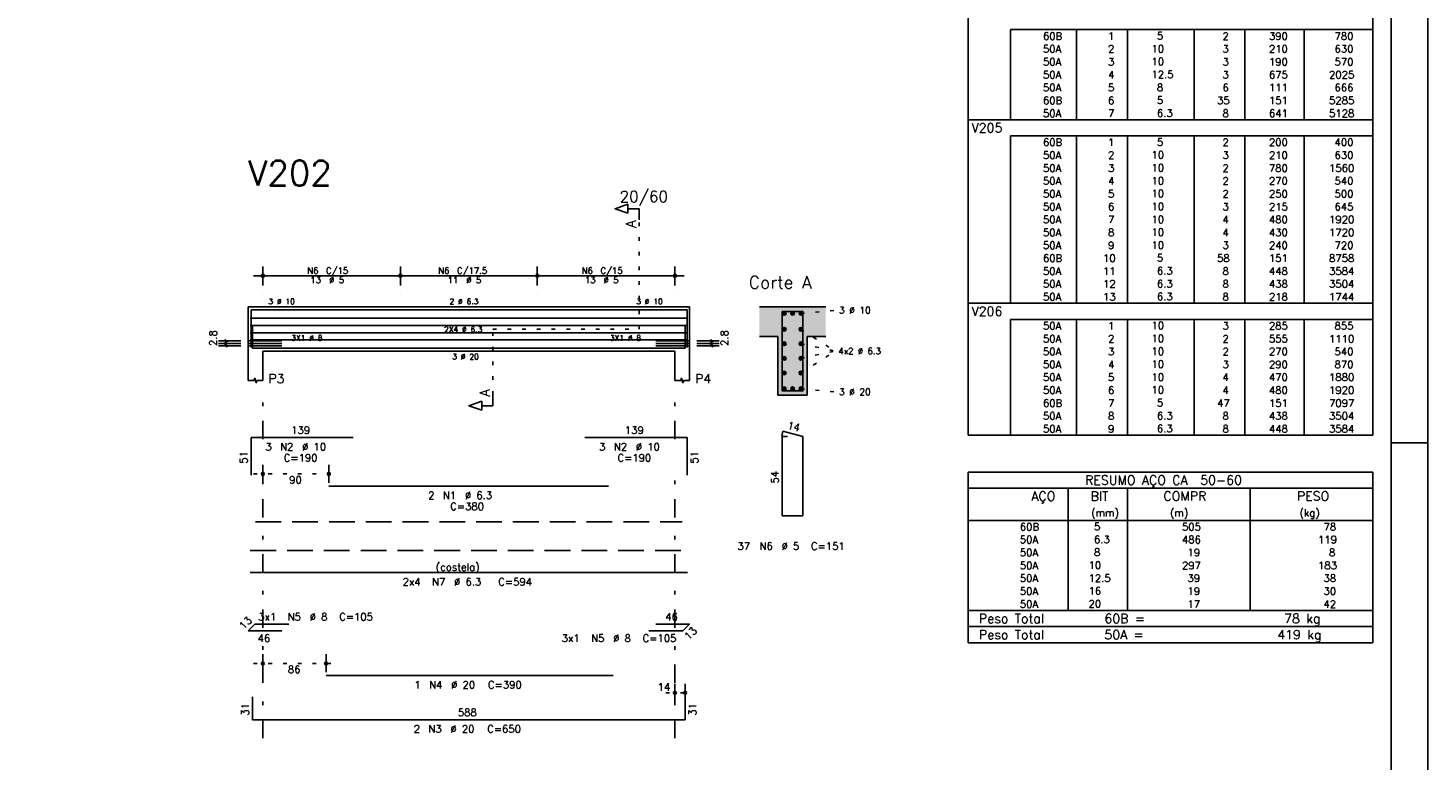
# Model space of a CAD drawing. Extents: x 0 to 84.1, y 0 to 59.4.
# Tile 5 of 7: x 46 to 84.1, y 21.1 to 41. Entities that reach past the tile are written whole.
import ezdxf

# ---------------------------------------------------------------- set-up
doc = ezdxf.new("R2010")
doc.units = 0
doc.header["$MEASUREMENT"] = 0
for name, pattern in [('ESTILO_TQS_0001', [1, 0.7, -0.3]), ('ESTILO_TQS_0002', [0.4, 0.1, -0.3]), ('ESTILO_TQS_0003', [1.5, 0.5, -0.4, 0.1, -0.5])]:
    doc.linetypes.add(name, pattern=pattern)
for name, color, linetype in [('1', 1, 'CONTINUOUS'), ('2', 2, 'CONTINUOUS'), ('4', 4, 'CONTINUOUS'), ('6', 6, 'CONTINUOUS'), ('7', 7, 'CONTINUOUS'), ('9', 9, 'CONTINUOUS')]:
    doc.layers.add(name, color=color, linetype=linetype)
doc.styles.get("Standard").update_dxf_attribs({"font": 'ROMANS.SHX'})

msp = doc.modelspace()

# ---------------------------------------------------------------- linework, layer by layer
at = {"layer": '1', "linetype": 'ESTILO_TQS_0002'}
for p, q in [((62.655, 32.79), (62.655, 35.76)), ((67.055, 33.215), (68, 33.3)), ((58.68, 31.005), (58.68, 32.79)), ((58.68, 32.79), (62.655, 32.79)), ((67.055, 32.78448), (67.985, 32.19)), ((67.055, 32.38816), (67.985, 32.19)), ((67.055, 31.59552), (67.985, 32.19)), ((67.055, 31.99184), (67.985, 32.19)), ((67.055, 31.165), (68, 31.08)), ((52.18, 28.85), (54.4752, 28.85)), ((52.18, 23.7), (54.4, 23.7)), ((63.38, 22.9), (64.16, 22.9))]:
    msp.add_line(p, q, dxfattribs=at)
at = {"layer": '1', "linetype": 'ESTILO_TQS_0001'}
msp.add_line((52.23, 27.545), (63.83, 27.545), dxfattribs=at)
at = {"layer": '1', "linetype": 'Continuous'}
for centre in [(66.605, 33.215), (66.83, 33.215), (67.055, 33.215), (66.605, 32.78448), (67.055, 32.78448), (66.605, 32.38816), (67.055, 32.38816), (66.605, 31.99184), (67.055, 31.99184), (66.605, 31.59552), (67.055, 31.59552), (66.605, 31.165), (66.83, 31.165), (67.055, 31.165)]:
    msp.add_circle(centre, 0.05, dxfattribs=at)
at = {"layer": '2', "linetype": 'Continuous'}
for p, q in [((84.100006, 0), (84.100006, 59.400002)), ((71.6, 40.927507), (71.6, 41.365007)), ((82.6, 40.927507), (82.6, 41.365007)), ((71.6, 40.577507), (71.6, 40.927507)), ((82.6, 40.927507), (72.75, 40.927507)), ((72.75, 40.927507), (72.75, 40.577507)), ((74.55, 40.927507), (74.55, 40.577507)), ((75.93, 40.927507), (75.93, 40.577507)), ((77.74, 40.927507), (77.74, 40.577507)), ((79.12, 40.927507), (79.12, 40.577507)), ((80.73, 40.927507), (80.73, 40.577507)), ((82.6, 40.577507), (82.6, 40.927507)), ((71.6, 40.227507), (71.6, 40.577507)), ((72.75, 40.577507), (72.75, 40.227507)), ((74.55, 40.577507), (74.55, 40.227507)), ((75.93, 40.577507), (75.93, 40.227507)), ((77.74, 40.577507), (77.74, 40.227507)), ((79.12, 40.577507), (79.12, 40.227507)), ((80.73, 40.577507), (80.73, 40.227507)), ((82.6, 40.227507), (82.6, 40.577507)), ((71.6, 39.877507), (71.6, 40.227507)), ((72.75, 40.227507), (72.75, 39.877507)), ((74.55, 40.227507), (74.55, 39.877507)), ((75.93, 40.227507), (75.93, 39.877507)), ((77.74, 40.227507), (77.74, 39.877507)), ((79.12, 40.227507), (79.12, 39.877507)), ((80.73, 40.227507), (80.73, 39.877507)), ((82.6, 39.877507), (82.6, 40.227507)), ((71.6, 39.527507), (71.6, 39.877507)), ((72.75, 39.877507), (72.75, 39.527507)), ((74.55, 39.877507), (74.55, 39.527507)), ((75.93, 39.877507), (75.93, 39.527507)), ((77.74, 39.877507), (77.74, 39.527507)), ((79.12, 39.877507), (79.12, 39.527507)), ((80.73, 39.877507), (80.73, 39.527507)), ((82.6, 39.527507), (82.6, 39.877507)), ((71.6, 39.177507), (71.6, 39.527507)), ((72.75, 39.527507), (72.75, 39.177507)), ((74.55, 39.527507), (74.55, 39.177507)), ((75.93, 39.527507), (75.93, 39.177507)), ((77.74, 39.527507), (77.74, 39.177507)), ((79.12, 39.527507), (79.12, 39.177507)), ((80.73, 39.527507), (80.73, 39.177507)), ((82.6, 39.177507), (82.6, 39.527507)), ((71.6, 38.827508), (71.6, 39.177507)), ((71.6, 38.477508), (71.6, 38.827508)), ((72.75, 39.177507), (72.75, 38.827508)), ((72.75, 38.827508), (72.75, 38.477508)), ((74.55, 39.177507), (74.55, 38.827508)), ((74.55, 38.827508), (74.55, 38.477508)), ((75.93, 39.177507), (75.93, 38.827508)), ((75.93, 38.827508), (75.93, 38.477508)), ((77.74, 39.177507), (77.74, 38.827508)), ((77.74, 38.827508), (77.74, 38.477508)), ((79.12, 39.177507), (79.12, 38.827508)), ((79.12, 38.827508), (79.12, 38.477508)), ((80.73, 39.177507), (80.73, 38.827508)), ((80.73, 38.827508), (80.73, 38.477508)), ((82.6, 38.827508), (82.6, 39.177507)), ((82.6, 38.477508), (82.6, 38.827508)), ((71.6, 38.040008), (71.6, 38.477508)), ((71.6, 38.477508), (82.6, 38.477508)), ((82.6, 38.040008), (82.6, 38.477508)), ((71.6, 37.690008), (71.6, 38.040008)), ((71.6, 37.340008), (71.6, 37.690008)), ((82.6, 38.040008), (72.75, 38.040008)), ((72.75, 38.040008), (72.75, 37.690008)), ((72.75, 37.690008), (72.75, 37.340008)), ((74.55, 38.040008), (74.55, 37.690008)), ((74.55, 37.690008), (74.55, 37.340008)), ((75.93, 38.040008), (75.93, 37.690008)), ((75.93, 37.690008), (75.93, 37.340008)), ((77.74, 38.040008), (77.74, 37.690008)), ((77.74, 37.690008), (77.74, 37.340008)), ((79.12, 38.040008), (79.12, 37.690008)), ((79.12, 37.690008), (79.12, 37.340008)), ((80.73, 38.040008), (80.73, 37.690008)), ((80.73, 37.690008), (80.73, 37.340008)), ((82.6, 37.690008), (82.6, 38.040008)), ((82.6, 37.340008), (82.6, 37.690008)), ((71.6, 36.990008), (71.6, 37.340008)), ((72.75, 37.340008), (72.75, 36.990008)), ((74.55, 37.340008), (74.55, 36.990008)), ((75.93, 37.340008), (75.93, 36.990008)), ((77.74, 37.340008), (77.74, 36.990008)), ((79.12, 37.340008), (79.12, 36.990008)), ((80.73, 37.340008), (80.73, 36.990008)), ((82.6, 36.990008), (82.6, 37.340008)), ((71.6, 36.640008), (71.6, 36.990008)), ((72.75, 36.990008), (72.75, 36.640008)), ((74.55, 36.990008), (74.55, 36.640008)), ((75.93, 36.990008), (75.93, 36.640008)), ((77.74, 36.990008), (77.74, 36.640008)), ((79.12, 36.990008), (79.12, 36.640008)), ((80.73, 36.990008), (80.73, 36.640008)), ((82.6, 36.640008), (82.6, 36.990008)), ((71.6, 36.290008), (71.6, 36.640008)), ((72.75, 36.640008), (72.75, 36.290008)), ((74.55, 36.640008), (74.55, 36.290008)), ((75.93, 36.640008), (75.93, 36.290008)), ((77.74, 36.640008), (77.74, 36.290008)), ((79.12, 36.640008), (79.12, 36.290008)), ((80.73, 36.640008), (80.73, 36.290008)), ((82.6, 36.290008), (82.6, 36.640008)), ((71.6, 35.940008), (71.6, 36.290008)), ((72.75, 36.290008), (72.75, 35.940008)), ((74.55, 36.290008), (74.55, 35.940008)), ((75.93, 36.290008), (75.93, 35.940008)), ((77.74, 36.290008), (77.74, 35.940008)), ((79.12, 36.290008), (79.12, 35.940008)), ((80.73, 36.290008), (80.73, 35.940008)), ((82.6, 35.940008), (82.6, 36.290008)), ((71.6, 35.590008), (71.6, 35.940008)), ((72.75, 35.940008), (72.75, 35.590008)), ((74.55, 35.940008), (74.55, 35.590008)), ((75.93, 35.940008), (75.93, 35.590008)), ((77.74, 35.940008), (77.74, 35.590008)), ((79.12, 35.940008), (79.12, 35.590008)), ((80.73, 35.940008), (80.73, 35.590008)), ((82.6, 35.590008), (82.6, 35.940008)), ((71.6, 35.240008), (71.6, 35.590008)), ((72.75, 35.590008), (72.75, 35.240008)), ((74.55, 35.590008), (74.55, 35.240008)), ((75.93, 35.590008), (75.93, 35.240008)), ((77.74, 35.590008), (77.74, 35.240008)), ((79.12, 35.590008), (79.12, 35.240008)), ((80.73, 35.590008), (80.73, 35.240008)), ((82.6, 35.240008), (82.6, 35.590008)), ((71.6, 34.890008), (71.6, 35.240008)), ((72.75, 35.240008), (72.75, 34.890008)), ((74.55, 35.240008), (74.55, 34.890008)), ((75.93, 35.240008), (75.93, 34.890008)), ((77.74, 35.240008), (77.74, 34.890008)), ((79.12, 35.240008), (79.12, 34.890008)), ((80.73, 35.240008), (80.73, 34.890008)), ((82.6, 34.890008), (82.6, 35.240008)), ((71.6, 34.540009), (71.6, 34.890008)), ((72.75, 34.890008), (72.75, 34.540009)), ((74.55, 34.890008), (74.55, 34.540009)), ((75.93, 34.890008), (75.93, 34.540009)), ((77.74, 34.890008), (77.74, 34.540009)), ((79.12, 34.890008), (79.12, 34.540009)), ((80.73, 34.890008), (80.73, 34.540009)), ((82.6, 34.540009), (82.6, 34.890008)), ((52.43, 33.97), (52.43, 34.49)), ((56.17, 33.97), (56.17, 34.49)), ((56.17, 33.97), (56.17, 34.49)), ((59.89, 33.97), (59.89, 34.49)), ((59.89, 33.97), (59.89, 34.49)), ((63.63, 33.97), (63.63, 34.49)), ((71.6, 34.190009), (71.6, 34.540009)), ((72.75, 34.540009), (72.75, 34.190009)), ((74.55, 34.540009), (74.55, 34.190009)), ((75.93, 34.540009), (75.93, 34.190009)), ((77.74, 34.540009), (77.74, 34.190009)), ((79.12, 34.540009), (79.12, 34.190009)), ((80.73, 34.540009), (80.73, 34.190009)), ((82.6, 34.190009), (82.6, 34.540009)), ((52.18, 34.24), (56.42, 34.24)), ((55.92, 34.24), (60.14, 34.24)), ((59.64, 34.24), (63.88, 34.24)), ((71.6, 33.840009), (71.6, 34.190009)), ((72.75, 34.190009), (72.75, 33.840009)), ((74.55, 34.190009), (74.55, 33.840009)), ((75.93, 34.190009), (75.93, 33.840009)), ((77.74, 34.190009), (77.74, 33.840009)), ((79.12, 34.190009), (79.12, 33.840009)), ((80.73, 34.190009), (80.73, 33.840009)), ((82.6, 33.840009), (82.6, 34.190009)), ((52.43, 33.72), (52.43, 33.72)), ((56.17, 33.72), (56.17, 33.72)), ((56.17, 33.72), (56.17, 33.72)), ((59.89, 33.72), (59.89, 33.72)), ((59.89, 33.72), (59.89, 33.72)), ((63.63, 33.72), (63.63, 33.72)), ((71.6, 33.490009), (71.6, 33.840009)), ((71.6, 33.052509), (71.6, 33.490009)), ((71.6, 33.490009), (82.6, 33.490009)), ((72.75, 33.840009), (72.75, 33.490009)), ((74.55, 33.840009), (74.55, 33.490009)), ((75.93, 33.840009), (75.93, 33.490009)), ((77.74, 33.840009), (77.74, 33.490009)), ((79.12, 33.840009), (79.12, 33.490009)), ((80.73, 33.840009), (80.73, 33.490009)), ((82.6, 33.490009), (82.6, 33.840009)), ((82.6, 33.052509), (82.6, 33.490009)), ((52.03, 33.39), (52.03, 32.19)), ((52.03, 33.39), (52.43, 33.39)), ((52.43, 33.39), (63.63, 33.39)), ((63.63, 33.39), (64.03, 33.39)), ((64.03, 33.39), (64.03, 32.19)), ((67.73, 33.39), (65.93, 33.39)), ((71.6, 32.702509), (71.6, 33.052509)), ((82.6, 33.052509), (72.75, 33.052509)), ((72.75, 33.052509), (72.75, 32.702509)), ((74.55, 33.052509), (74.55, 32.702509)), ((75.93, 33.052509), (75.93, 32.702509)), ((77.74, 33.052509), (77.74, 32.702509)), ((79.12, 33.052509), (79.12, 32.702509)), ((80.73, 33.052509), (80.73, 32.702509)), ((82.6, 32.702509), (82.6, 33.052509)), ((51.83, 32.47), (51.23, 32.47)), ((51.83, 32.4), (51.23, 32.4)), ((51.465, 32.435), (51.395, 32.505)), ((51.465, 32.365), (51.395, 32.435)), ((51.465, 32.295), (51.395, 32.365)), ((51.43, 32.33), (51.43, 32.47)), ((64.23, 32.47), (64.83, 32.47)), ((64.23, 32.4), (64.83, 32.4)), ((64.665, 32.435), (64.595, 32.505)), ((64.665, 32.365), (64.595, 32.435)), ((64.665, 32.295), (64.595, 32.365)), ((64.63, 32.33), (64.63, 32.47)), ((65.93, 32.59), (66.43, 32.59)), ((66.43, 32.59), (66.43, 30.99)), ((67.23, 30.99), (67.23, 32.59)), ((67.23, 32.59), (67.73, 32.59)), ((71.6, 32.352509), (71.6, 32.702509)), ((71.6, 32.002509), (71.6, 32.352509)), ((72.75, 32.702509), (72.75, 32.352509)), ((72.75, 32.352509), (72.75, 32.002509)), ((74.55, 32.702509), (74.55, 32.352509)), ((74.55, 32.352509), (74.55, 32.002509)), ((75.93, 32.702509), (75.93, 32.352509)), ((75.93, 32.352509), (75.93, 32.002509)), ((77.74, 32.702509), (77.74, 32.352509)), ((77.74, 32.352509), (77.74, 32.002509)), ((79.12, 32.702509), (79.12, 32.352509)), ((79.12, 32.352509), (79.12, 32.002509)), ((80.73, 32.702509), (80.73, 32.352509)), ((80.73, 32.352509), (80.73, 32.002509)), ((82.6, 32.352509), (82.6, 32.702509)), ((82.6, 32.002509), (82.6, 32.352509)), ((51.83, 32.33), (51.23, 32.33)), ((52.03, 32.19), (52.03, 31.39)), ((52.43, 32.19), (63.63, 32.19)), ((52.43, 32.19), (52.43, 31.39)), ((63.63, 32.19), (63.63, 31.39)), ((64.03, 32.19), (64.03, 31.39)), ((64.23, 32.33), (64.83, 32.33)), ((71.6, 31.652509), (71.6, 32.002509)), ((72.75, 32.002509), (72.75, 31.652509)), ((74.55, 32.002509), (74.55, 31.652509)), ((75.93, 32.002509), (75.93, 31.652509)), ((77.74, 32.002509), (77.74, 31.652509)), ((79.12, 32.002509), (79.12, 31.652509)), ((80.73, 32.002509), (80.73, 31.652509)), ((82.6, 31.652509), (82.6, 32.002509)), ((71.6, 31.302509), (71.6, 31.652509)), ((72.75, 31.652509), (72.75, 31.302509)), ((74.55, 31.652509), (74.55, 31.302509)), ((75.93, 31.652509), (75.93, 31.302509)), ((77.74, 31.652509), (77.74, 31.302509)), ((79.12, 31.652509), (79.12, 31.302509)), ((80.73, 31.652509), (80.73, 31.302509)), ((82.6, 31.302509), (82.6, 31.652509)), ((71.6, 30.952509), (71.6, 31.302509)), ((72.75, 31.302509), (72.75, 30.952509)), ((74.55, 31.302509), (74.55, 30.952509)), ((75.93, 31.302509), (75.93, 30.952509)), ((77.74, 31.302509), (77.74, 30.952509)), ((79.12, 31.302509), (79.12, 30.952509)), ((80.73, 31.302509), (80.73, 30.952509)), ((82.6, 30.952509), (82.6, 31.302509)), ((66.43, 30.99), (67.23, 30.99)), ((71.6, 30.60251), (71.6, 30.952509)), ((72.75, 30.952509), (72.75, 30.60251)), ((74.55, 30.952509), (74.55, 30.60251)), ((75.93, 30.952509), (75.93, 30.60251)), ((77.74, 30.952509), (77.74, 30.60251)), ((79.12, 30.952509), (79.12, 30.60251)), ((80.73, 30.952509), (80.73, 30.60251)), ((82.6, 30.60251), (82.6, 30.952509)), ((71.6, 30.25251), (71.6, 30.60251)), ((72.75, 30.60251), (72.75, 30.25251)), ((74.55, 30.60251), (74.55, 30.25251)), ((75.93, 30.60251), (75.93, 30.25251)), ((77.74, 30.60251), (77.74, 30.25251)), ((79.12, 30.60251), (79.12, 30.25251)), ((80.73, 30.60251), (80.73, 30.25251)), ((82.6, 30.25251), (82.6, 30.60251)), ((71.6, 29.90251), (71.6, 30.25251)), ((72.75, 30.25251), (72.75, 29.90251)), ((74.55, 30.25251), (74.55, 29.90251)), ((75.93, 30.25251), (75.93, 29.90251)), ((77.74, 30.25251), (77.74, 29.90251)), ((79.12, 30.25251), (79.12, 29.90251)), ((80.73, 30.25251), (80.73, 29.90251)), ((82.6, 29.90251), (82.6, 30.25251)), ((71.6, 29.90251), (82.6, 29.90251)), ((84.100006, 29.700001), (83.100006, 29.700001)), ((52.43, 28.61), (52.43, 29.1)), ((54.2252, 28.61), (54.2252, 29.1)), ((71.6, 28.90251), (71.6, 27.59001)), ((71.6, 28.90251), (82.6, 28.90251)), ((82.6, 28.90251), (82.6, 27.59001)), ((52.43, 28.51), (52.43, 28.51)), ((54.2252, 28.51), (54.2252, 28.51)), ((71.6, 28.46501), (82.6, 28.46501)), ((74.32, 27.59001), (74.32, 28.46501)), ((75.93, 27.59001), (75.93, 28.46501)), ((79.265, 27.59001), (79.265, 28.46501)), ((71.6, 27.59001), (82.6, 27.59001)), ((71.6, 27.240009), (71.6, 27.59001)), ((74.32, 27.59001), (74.32, 27.24001)), ((75.93, 27.240009), (75.93, 27.59001)), ((79.265, 27.59001), (79.265, 27.240009)), ((82.6, 27.240009), (82.6, 27.59001)), ((71.6, 26.890009), (71.6, 27.240009)), ((74.32, 27.240009), (74.32, 26.890009)), ((75.93, 26.890009), (75.93, 27.240009)), ((79.265, 27.240009), (79.265, 26.890009)), ((82.6, 26.890009), (82.6, 27.240009)), ((71.6, 26.540009), (71.6, 26.890009)), ((74.32, 26.890009), (74.32, 26.540009)), ((75.93, 26.540009), (75.93, 26.890009)), ((79.265, 26.890009), (79.265, 26.540009)), ((82.6, 26.540009), (82.6, 26.890009)), ((71.6, 26.190008), (71.6, 26.540009)), ((74.32, 26.540009), (74.32, 26.190009)), ((75.93, 26.190008), (75.93, 26.540009)), ((79.265, 26.540009), (79.265, 26.190008)), ((82.6, 26.190008), (82.6, 26.540009)), ((71.6, 25.840008), (71.6, 26.190008)), ((74.32, 26.190008), (74.32, 25.840008)), ((75.93, 25.840008), (75.93, 26.190008)), ((79.265, 26.190008), (79.265, 25.840008)), ((82.6, 25.840008), (82.6, 26.190008)), ((71.6, 25.490007), (71.6, 25.840008)), ((74.32, 25.840008), (74.32, 25.490008)), ((75.93, 25.490007), (75.93, 25.840008)), ((79.265, 25.840008), (79.265, 25.490007)), ((82.6, 25.490007), (82.6, 25.840008)), ((71.6, 25.140007), (71.6, 25.490007)), ((71.6, 25.140007), (82.6, 25.140007)), ((71.6, 24.702507), (71.6, 25.140007)), ((71.6, 25.140007), (82.6, 25.140007)), ((74.32, 25.490007), (74.32, 25.140008)), ((75.93, 25.140007), (75.93, 25.490007)), ((79.265, 25.490007), (79.265, 25.140007)), ((82.6, 25.140007), (82.6, 25.490007)), ((82.6, 24.702507), (82.6, 25.140007)), ((82.6, 24.702507), (71.6, 24.702507)), ((71.6, 24.265007), (71.6, 24.702507)), ((71.6, 24.702507), (82.6, 24.702507)), ((82.6, 24.265007), (82.6, 24.702507)), ((82.6, 24.265007), (71.6, 24.265007)), ((71.6, 24.265007), (82.6, 24.265007)), ((52.43, 23.46), (52.43, 23.95)), ((54.15, 23.46), (54.15, 23.95)), ((52.43, 23.36), (52.43, 23.36)), ((54.15, 23.36), (54.15, 23.36)), ((63.63, 22.66), (63.63, 23.15)), ((63.91, 22.66), (63.91, 23.15)), ((63.63, 22.56), (63.63, 22.56)), ((63.91, 22.56), (63.91, 22.56))]:
    msp.add_line(p, q, dxfattribs=at)
at = {"layer": '2', "linetype": 'ESTILO_TQS_0003'}
for p, q in [((52.43, 29.792), (52.43, 31.09)), ((63.63, 29.792), (63.63, 31.09)), ((52.43, 21.67), (52.43, 28.988)), ((63.63, 21.67), (63.63, 28.988))]:
    msp.add_line(p, q, dxfattribs=at)
at = {"layer": '2', "linetype": 'Continuous'}
for points in [[(83.100006, 1), (2.5, 1), (2.5, 58.400002), (83.100006, 58.400002), (83.100006, 1)], [(62.655, 35.76), (62.655, 36.06), (62.355, 36.06), (62.355, 35.94), (62.005, 36.06), (62.355, 36.18), (62.355, 36.06)], [(52.03, 31.39), (52.19, 31.39), (52.21, 31.45), (52.25, 31.33), (52.27, 31.39), (52.43, 31.39)], [(63.63, 31.39), (63.79, 31.39), (63.81, 31.45), (63.85, 31.33), (63.87, 31.39), (64.03, 31.39)], [(58.68, 31.005), (58.68, 30.705), (58.38, 30.705), (58.38, 30.585), (58.03, 30.705), (58.38, 30.825), (58.38, 30.705)]]:
    msp.add_lwpolyline(points, dxfattribs=at)
for centre, radius in [((52.43, 34.24), 0.041625), ((52.43, 34.24), 0.02075), ((56.17, 34.24), 0.041625), ((56.17, 34.24), 0.041625), ((56.17, 34.24), 0.02075), ((56.17, 34.24), 0.02075), ((59.89, 34.24), 0.041625), ((59.89, 34.24), 0.041625), ((59.89, 34.24), 0.02075), ((59.89, 34.24), 0.02075), ((63.63, 34.24), 0.041625), ((63.63, 34.24), 0.02075), ((52.43, 28.85), 0.04), ((52.43, 28.85), 0.02), ((54.2252, 28.85), 0.04), ((54.2252, 28.85), 0.02), ((52.43, 23.7), 0.04), ((52.43, 23.7), 0.02), ((54.15, 23.7), 0.04), ((54.15, 23.7), 0.02), ((63.63, 22.9), 0.04), ((63.63, 22.9), 0.02), ((63.91, 22.9), 0.04), ((63.91, 22.9), 0.02)]:
    msp.add_circle(centre, radius, dxfattribs=at)
at = {"layer": '4', "linetype": 'Continuous'}
for p, q in [((52.11, 32.29), (52.11, 33.31)), ((52.11, 33.31), (54.89, 33.31)), ((54.2252, 33.31), (61.8252, 33.31)), ((61.18, 33.31), (63.96, 33.31)), ((63.96, 33.31), (63.96, 32.29)), ((52.09, 33.08724), (63.9704, 33.08724)), ((52.09, 32.88908), (63.9704, 32.88908)), ((52.15, 32.89), (52.15, 32.27)), ((63.91, 32.27), (63.91, 32.89)), ((52.95, 32.47), (52.03, 32.47)), ((52.95, 32.4), (52.03, 32.4)), ((52.09, 32.69092), (63.9704, 32.69092)), ((52.09, 32.49276), (63.9704, 32.49276)), ((63.11, 32.47), (64.03, 32.47)), ((63.11, 32.4), (64.03, 32.4)), ((52.95, 32.33), (52.03, 32.33)), ((52.15, 32.27), (63.91, 32.27)), ((54.15, 32.27), (61.95, 32.27)), ((63.11, 32.33), (64.03, 32.33))]:
    msp.add_line(p, q, dxfattribs=at)
msp.add_lwpolyline([(66.55, 33.27), (66.55, 31.11), (67.11, 31.11), (67.11, 33.27), (66.55, 33.27)], dxfattribs=at)
at = {"layer": '6', "linetype": 'Continuous'}
for p, q in [((52.11, 28.82), (52.11, 29.84)), ((52.11, 29.84), (54.89, 29.84)), ((61.18, 29.84), (63.96, 29.84)), ((63.96, 29.84), (63.96, 28.82)), ((66.567782, 30.01), (66.532782, 29.874446)), ((66.69, 29.87), (66.55, 29.87)), ((66.55, 29.87), (66.55, 27.71)), ((67.11, 29.87), (66.567782, 30.01)), ((67.11, 27.71), (67.11, 29.87)), ((54.2252, 28.52), (61.8252, 28.52)), ((66.55, 27.71), (67.11, 27.71)), ((52.09, 26.17), (63.9704, 26.17)), ((52.03, 24.586152), (52.213848, 24.77)), ((52.213848, 24.77), (53.133848, 24.77)), ((63.11, 24.77), (64.03, 24.77)), ((64.03, 24.77), (63.846152, 24.586152)), ((52.95, 24.586152), (52.03, 24.586152)), ((63.846152, 24.586152), (62.926152, 24.586152)), ((54.15, 23.37), (61.95, 23.37)), ((52.15, 22.79), (52.15, 22.17)), ((63.91, 22.17), (63.91, 22.79)), ((52.15, 22.17), (63.91, 22.17))]:
    msp.add_line(p, q, dxfattribs=at)
at = {"layer": '6', "linetype": 'ESTILO_TQS_0001'}
msp.add_line((52.09, 26.77), (63.9704, 26.77), dxfattribs=at)
at = {"layer": '9', "linetype": 'Continuous'}
for points in [[(65.93, 33.39), (65.93, 32.59), (66.43, 32.59)], [(65.93, 33.39), (66.43, 32.59), (67.73, 33.39)], [(66.43, 32.59), (67.23, 32.59), (67.73, 33.39)], [(66.655, 33.215), (66.58, 33.258301), (66.558015, 33.232101)], [(66.655, 33.215), (66.558015, 33.232101), (66.558015, 33.197899)], [(66.655, 33.215), (66.558015, 33.197899), (66.58, 33.171699)], [(66.655, 33.215), (66.613682, 33.26424), (66.58, 33.258301)], [(66.655, 33.215), (66.58, 33.171699), (66.613682, 33.16576)], [(66.655, 33.215), (66.643302, 33.247139), (66.613682, 33.26424)], [(66.655, 33.215), (66.613682, 33.16576), (66.643302, 33.182861)], [(66.655, 33.215), (66.643302, 33.182861), (66.655, 33.215)], [(66.88, 33.215), (66.805, 33.258301), (66.783015, 33.232101)], [(66.88, 33.215), (66.783015, 33.232101), (66.783015, 33.197899)], [(66.88, 33.215), (66.783015, 33.197899), (66.805, 33.171699)], [(66.88, 33.215), (66.838682, 33.26424), (66.805, 33.258301)], [(66.88, 33.215), (66.805, 33.171699), (66.838682, 33.16576)], [(66.88, 33.215), (66.868302, 33.247139), (66.838682, 33.26424)], [(66.88, 33.215), (66.838682, 33.16576), (66.868302, 33.182861)], [(66.88, 33.215), (66.868302, 33.182861), (66.88, 33.215)], [(67.105, 33.215), (67.03, 33.258301), (67.008015, 33.232101)], [(67.105, 33.215), (67.008015, 33.232101), (67.008015, 33.197899)], [(67.105, 33.215), (67.008015, 33.197899), (67.03, 33.171699)], [(67.105, 33.215), (67.063682, 33.26424), (67.03, 33.258301)], [(67.105, 33.215), (67.03, 33.171699), (67.063682, 33.16576)], [(67.105, 33.215), (67.093302, 33.247139), (67.063682, 33.26424)], [(67.105, 33.215), (67.063682, 33.16576), (67.093302, 33.182861)], [(67.105, 33.215), (67.093302, 33.182861), (67.105, 33.215)], [(67.23, 32.59), (67.73, 32.59), (67.73, 33.39)], [(66.655, 32.78448), (66.58, 32.827781), (66.558015, 32.801581)], [(66.655, 32.78448), (66.558015, 32.801581), (66.558015, 32.767379)], [(66.655, 32.78448), (66.558015, 32.767379), (66.58, 32.741179)], [(66.655, 32.78448), (66.613682, 32.83372), (66.58, 32.827781)], [(66.655, 32.78448), (66.58, 32.741179), (66.613682, 32.73524)], [(66.655, 32.78448), (66.643302, 32.816619), (66.613682, 32.83372)], [(66.655, 32.78448), (66.613682, 32.73524), (66.643302, 32.752341)], [(66.655, 32.78448), (66.643302, 32.752341), (66.655, 32.78448)], [(67.105, 32.78448), (67.03, 32.827781), (67.008015, 32.801581)], [(67.105, 32.78448), (67.008015, 32.801581), (67.008015, 32.767379)], [(67.105, 32.78448), (67.008015, 32.767379), (67.03, 32.741179)], [(67.105, 32.78448), (67.063682, 32.83372), (67.03, 32.827781)], [(67.105, 32.78448), (67.03, 32.741179), (67.063682, 32.73524)], [(67.105, 32.78448), (67.093302, 32.816619), (67.063682, 32.83372)], [(67.105, 32.78448), (67.063682, 32.73524), (67.093302, 32.752341)], [(67.105, 32.78448), (67.093302, 32.752341), (67.105, 32.78448)], [(66.43, 30.99), (67.23, 30.99), (66.43, 32.59)], [(67.23, 30.99), (67.23, 32.59), (66.43, 32.59)], [(66.655, 32.38816), (66.58, 32.431461), (66.558015, 32.405261)], [(66.655, 32.38816), (66.558015, 32.405261), (66.558015, 32.371059)], [(66.655, 32.38816), (66.558015, 32.371059), (66.58, 32.344859)], [(66.655, 32.38816), (66.613682, 32.4374), (66.58, 32.431461)], [(66.655, 32.38816), (66.58, 32.344859), (66.613682, 32.33892)], [(66.655, 32.38816), (66.643302, 32.420299), (66.613682, 32.4374)], [(66.655, 32.38816), (66.613682, 32.33892), (66.643302, 32.356021)], [(66.655, 32.38816), (66.643302, 32.356021), (66.655, 32.38816)], [(67.105, 32.38816), (67.03, 32.431461), (67.008015, 32.405261)], [(67.105, 32.38816), (67.008015, 32.405261), (67.008015, 32.371059)], [(67.105, 32.38816), (67.008015, 32.371059), (67.03, 32.344859)], [(67.105, 32.38816), (67.063682, 32.4374), (67.03, 32.431461)], [(67.105, 32.38816), (67.03, 32.344859), (67.063682, 32.33892)], [(67.105, 32.38816), (67.093302, 32.420299), (67.063682, 32.4374)], [(67.105, 32.38816), (67.063682, 32.33892), (67.093302, 32.356021)], [(67.105, 32.38816), (67.093302, 32.356021), (67.105, 32.38816)], [(66.655, 31.99184), (66.58, 32.035141), (66.558015, 32.008941)], [(66.655, 31.99184), (66.558015, 32.008941), (66.558015, 31.974739)], [(66.655, 31.99184), (66.558015, 31.974739), (66.58, 31.948539)], [(66.655, 31.99184), (66.613682, 32.04108), (66.58, 32.035141)], [(66.655, 31.99184), (66.58, 31.948539), (66.613682, 31.9426)], [(66.655, 31.99184), (66.643302, 32.023979), (66.613682, 32.04108)], [(66.655, 31.99184), (66.613682, 31.9426), (66.643302, 31.959701)], [(66.655, 31.99184), (66.643302, 31.959701), (66.655, 31.99184)], [(67.105, 31.99184), (67.03, 32.035141), (67.008015, 32.008941)], [(67.105, 31.99184), (67.008015, 32.008941), (67.008015, 31.974739)], [(67.105, 31.99184), (67.008015, 31.974739), (67.03, 31.948539)], [(67.105, 31.99184), (67.063682, 32.04108), (67.03, 32.035141)], [(67.105, 31.99184), (67.03, 31.948539), (67.063682, 31.9426)], [(67.105, 31.99184), (67.093302, 32.023979), (67.063682, 32.04108)], [(67.105, 31.99184), (67.063682, 31.9426), (67.093302, 31.959701)], [(67.105, 31.99184), (67.093302, 31.959701), (67.105, 31.99184)], [(66.655, 31.59552), (66.58, 31.638821), (66.558015, 31.612621)], [(66.655, 31.59552), (66.558015, 31.612621), (66.558015, 31.578419)], [(66.655, 31.59552), (66.558015, 31.578419), (66.58, 31.552219)], [(66.655, 31.59552), (66.613682, 31.64476), (66.58, 31.638821)], [(66.655, 31.59552), (66.58, 31.552219), (66.613682, 31.54628)], [(66.655, 31.59552), (66.643302, 31.627659), (66.613682, 31.64476)], [(66.655, 31.59552), (66.613682, 31.54628), (66.643302, 31.563381)], [(66.655, 31.59552), (66.643302, 31.563381), (66.655, 31.59552)], [(67.105, 31.59552), (67.03, 31.638821), (67.008015, 31.612621)], [(67.105, 31.59552), (67.008015, 31.612621), (67.008015, 31.578419)], [(67.105, 31.59552), (67.008015, 31.578419), (67.03, 31.552219)], [(67.105, 31.59552), (67.063682, 31.64476), (67.03, 31.638821)], [(67.105, 31.59552), (67.03, 31.552219), (67.063682, 31.54628)], [(67.105, 31.59552), (67.093302, 31.627659), (67.063682, 31.64476)], [(67.105, 31.59552), (67.063682, 31.54628), (67.093302, 31.563381)], [(67.105, 31.59552), (67.093302, 31.563381), (67.105, 31.59552)], [(66.655, 31.165), (66.58, 31.208301), (66.558015, 31.182101)], [(66.655, 31.165), (66.613682, 31.21424), (66.58, 31.208301)], [(66.655, 31.165), (66.643302, 31.197139), (66.613682, 31.21424)], [(66.88, 31.165), (66.805, 31.208301), (66.783015, 31.182101)], [(66.88, 31.165), (66.838682, 31.21424), (66.805, 31.208301)], [(66.88, 31.165), (66.868302, 31.197139), (66.838682, 31.21424)], [(67.105, 31.165), (67.03, 31.208301), (67.008015, 31.182101)], [(67.105, 31.165), (67.063682, 31.21424), (67.03, 31.208301)], [(67.105, 31.165), (67.093302, 31.197139), (67.063682, 31.21424)], [(66.655, 31.165), (66.558015, 31.182101), (66.558015, 31.147899)], [(66.655, 31.165), (66.558015, 31.147899), (66.58, 31.121699)], [(66.655, 31.165), (66.58, 31.121699), (66.613682, 31.11576)], [(66.655, 31.165), (66.613682, 31.11576), (66.643302, 31.132861)], [(66.655, 31.165), (66.643302, 31.132861), (66.655, 31.165)], [(66.88, 31.165), (66.783015, 31.182101), (66.783015, 31.147899)], [(66.88, 31.165), (66.783015, 31.147899), (66.805, 31.121699)], [(66.88, 31.165), (66.805, 31.121699), (66.838682, 31.11576)], [(66.88, 31.165), (66.838682, 31.11576), (66.868302, 31.132861)], [(66.88, 31.165), (66.868302, 31.132861), (66.88, 31.165)], [(67.105, 31.165), (67.008015, 31.182101), (67.008015, 31.147899)], [(67.105, 31.165), (67.008015, 31.147899), (67.03, 31.121699)], [(67.105, 31.165), (67.03, 31.121699), (67.063682, 31.11576)], [(67.105, 31.165), (67.063682, 31.11576), (67.093302, 31.132861)], [(67.105, 31.165), (67.093302, 31.132861), (67.105, 31.165)]]:
    msp.add_solid(points, dxfattribs=at)

# ---------------------------------------------------------------- texts
at = {"layer": '2', "linetype": 'Continuous'}
for s, height, p in [('     60B', 0.2, (72.889661, 40.652507)), ('  1', 0.2, (75.13, 40.652507)), ('    5  ', 0.2, (76.136543, 40.658551)), ('    2', 0.2, (77.92, 40.652507)), ('   390', 0.2, (79.33, 40.652507)), ('    780', 0.2, (80.963622, 40.652507)), ('     50A', 0.2, (72.889661, 40.302507)), ('  2', 0.2, (75.13, 40.302507)), ('   10  ', 0.2, (76.136543, 40.308551)), ('    3', 0.2, (77.92, 40.302507)), ('   210', 0.2, (79.33, 40.302507)), ('    630', 0.2, (80.963622, 40.302507)), ('     50A', 0.2, (72.889661, 39.952507)), ('  3', 0.2, (75.13, 39.952507)), ('   10  ', 0.2, (76.136543, 39.958551)), ('    3', 0.2, (77.92, 39.952507)), ('   190', 0.2, (79.33, 39.952507)), ('    570', 0.2, (80.963622, 39.952507)), ('     50A', 0.2, (72.889661, 39.602507)), ('  4', 0.2, (75.13, 39.602507)), ('   12.5', 0.2, (76.136543, 39.608551)), ('    3', 0.2, (77.92, 39.602507)), ('   675', 0.2, (79.33, 39.602507)), ('   2025', 0.2, (80.963622, 39.602507)), ('     50A', 0.2, (72.889661, 39.252507)), ('  5', 0.2, (75.13, 39.252507)), ('    8  ', 0.2, (76.136543, 39.258551)), ('    6', 0.2, (77.92, 39.252507)), ('   111', 0.2, (79.33, 39.252507)), ('    666', 0.2, (80.963622, 39.252507)), ('     60B', 0.2, (72.889661, 38.902507)), ('  6', 0.2, (75.13, 38.902507)), ('    5  ', 0.2, (76.136543, 38.908551)), ('   35', 0.2, (77.92, 38.902507)), ('   151', 0.2, (79.33, 38.902507)), ('   5285', 0.2, (80.963622, 38.902507)), ('     50A', 0.2, (72.889661, 38.552507)), ('  7', 0.2, (75.13, 38.552507)), ('    6.3', 0.2, (76.136543, 38.558551)), ('    8', 0.2, (77.92, 38.552507)), ('   641', 0.2, (79.33, 38.552507)), ('   5128', 0.2, (80.963622, 38.552507)), ('V205', 0.25, (71.695798, 38.133758)), ('     60B', 0.2, (72.889661, 37.765008)), ('  1', 0.2, (75.13, 37.765008)), ('    5  ', 0.2, (76.136543, 37.771051)), ('    2', 0.2, (77.92, 37.765008)), ('   200', 0.2, (79.33, 37.765008)), ('    400', 0.2, (80.963622, 37.765008)), ('     50A', 0.2, (72.889661, 37.415008)), ('  2', 0.2, (75.13, 37.415008)), ('   10  ', 0.2, (76.136543, 37.421052)), ('    3', 0.2, (77.92, 37.415008)), ('   210', 0.2, (79.33, 37.415008)), ('    630', 0.2, (80.963622, 37.415008)), ('     50A', 0.2, (72.889661, 37.065008)), ('     50A', 0.2, (72.889661, 36.715008)), ('  4', 0.2, (75.13, 36.715008)), ('  3', 0.2, (75.13, 37.065008)), ('   10  ', 0.2, (76.136543, 37.071052)), ('   10  ', 0.2, (76.136543, 36.721052)), ('    2', 0.2, (77.92, 37.065008)), ('    2', 0.2, (77.92, 36.715008)), ('   270', 0.2, (79.33, 36.715008)), ('   780', 0.2, (79.33, 37.065008)), ('   1560', 0.2, (80.963622, 37.065008)), ('    540', 0.2, (80.963622, 36.715008)), ('20/60', 0.3, (62.13, 36.24)), ('     50A', 0.2, (72.889661, 36.365008)), ('  5', 0.2, (75.13, 36.365008)), ('   10  ', 0.2, (76.136543, 36.371052)), ('    2', 0.2, (77.92, 36.365008)), ('   250', 0.2, (79.33, 36.365008)), ('    500', 0.2, (80.963622, 36.365008)), ('     50A', 0.2, (72.889661, 36.015008)), ('  6', 0.2, (75.13, 36.015008)), ('   10  ', 0.2, (76.136543, 36.021052)), ('    3', 0.2, (77.92, 36.015008)), ('   215', 0.2, (79.33, 36.015008)), ('    645', 0.2, (80.963622, 36.015008)), ('     50A', 0.2, (72.889661, 35.665008)), ('  7', 0.2, (75.13, 35.665008)), ('   10  ', 0.2, (76.136543, 35.671052)), ('    4', 0.2, (77.92, 35.665008)), ('   480', 0.2, (79.33, 35.665008)), ('   1920', 0.2, (80.963622, 35.665008)), ('     50A', 0.2, (72.889661, 35.315008)), ('  8', 0.2, (75.13, 35.315008)), ('   10  ', 0.2, (76.136543, 35.321052)), ('    4', 0.2, (77.92, 35.315008)), ('   430', 0.2, (79.33, 35.315008)), ('   1720', 0.2, (80.963622, 35.315008)), ('     50A', 0.2, (72.889661, 34.965008)), ('  9', 0.2, (75.13, 34.965008)), ('   10  ', 0.2, (76.136543, 34.971052)), ('    3', 0.2, (77.92, 34.965008)), ('   240', 0.2, (79.33, 34.965008)), ('    720', 0.2, (80.963622, 34.965008)), ('     60B', 0.2, (72.889661, 34.615008)), (' 10', 0.2, (75.13, 34.615008)), ('    5  ', 0.2, (76.136543, 34.621052)), ('   58', 0.2, (77.92, 34.615008)), ('   151', 0.2, (79.33, 34.615008)), ('   8758', 0.2, (80.963622, 34.615008)), ('N6', 0.17, (53.637, 34.291)), ('C/15', 0.17, (54.147, 34.291)), ('N6', 0.17, (57.197, 34.291)), ('C/17.5', 0.17, (57.707, 34.291)), ('N6', 0.17, (61.097, 34.291)), ('C/15', 0.17, (61.607, 34.291)), ('     50A', 0.2, (72.889661, 34.265008)), (' 11', 0.2, (75.13, 34.265008)), ('    6.3', 0.2, (76.136543, 34.271052)), ('    8', 0.2, (77.92, 34.265008)), ('   448', 0.2, (79.33, 34.265008)), ('   3584', 0.2, (80.963622, 34.265008)), ('13', 0.17, (53.722, 34.036)), ('%%c 5', 0.17, (54.232, 34.036)), ('11', 0.17, (57.452, 34.036)), ('%%c 5', 0.17, (57.962, 34.036)), ('13', 0.17, (61.182, 34.036)), ('%%c 5', 0.17, (61.692, 34.036)), ('Corte A', 0.34, (65.64, 33.89)), ('     50A', 0.2, (72.889661, 33.915009)), (' 12', 0.2, (75.13, 33.915009)), ('    6.3', 0.2, (76.136543, 33.921052)), ('    8', 0.2, (77.92, 33.915009)), ('   438', 0.2, (79.33, 33.915009)), ('   3504', 0.2, (80.963622, 33.915009)), ('3 %%c 10', 0.15, (52.58, 33.465)), ('2 %%c 6.3', 0.15, (57.505, 33.465)), ('3 %%c 10', 0.15, (62.58, 33.465)), ('     50A', 0.2, (72.889661, 33.565009)), (' 13', 0.2, (75.13, 33.565009)), ('    6.3', 0.2, (76.136543, 33.571053)), ('    8', 0.2, (77.92, 33.565009)), ('   218', 0.2, (79.33, 33.565009)), ('   1744', 0.2, (80.963622, 33.565009)), ('3 %%c 10', 0.18, (68.09, 33.21)), ('V206', 0.25, (71.695798, 33.146259)), ('2X4 %%c 6.3', 0.15, (57.3552, 32.70592)), ('     50A', 0.2, (72.889661, 32.777509)), ('  1', 0.2, (75.13, 32.777509)), ('   10  ', 0.2, (76.136543, 32.783553)), ('    3', 0.2, (77.92, 32.777509)), ('   285', 0.2, (79.33, 32.777509)), ('    855', 0.2, (80.963622, 32.777509)), (' 3X1 %%c 8', 0.15, (53.1, 32.47)), (' 3X1 %%c 8', 0.15, (61.76, 32.47)), ('     50A', 0.2, (72.889661, 32.427509)), ('  2', 0.2, (75.13, 32.427509)), ('   10  ', 0.2, (76.136543, 32.433553)), ('    2', 0.2, (77.92, 32.427509)), ('   555', 0.2, (79.33, 32.427509)), ('   1110', 0.2, (80.963622, 32.427509)), ('3 %%c 20', 0.15, (57.58, 31.965)), ('4x2 %%c 6.3', 0.17, (68.07, 32.105)), ('     50A', 0.2, (72.889661, 32.077509)), ('  3', 0.2, (75.13, 32.077509)), ('   10  ', 0.2, (76.136543, 32.083553)), ('    2', 0.2, (77.92, 32.077509)), ('   270', 0.2, (79.33, 32.077509)), ('    540', 0.2, (80.963622, 32.077509)), ('     50A', 0.2, (72.889661, 31.727509)), ('  4', 0.2, (75.13, 31.727509)), ('   10  ', 0.2, (76.136543, 31.733553)), ('   10  ', 0.2, (76.136543, 31.383553)), ('    3', 0.2, (77.92, 31.727509)), ('   290', 0.2, (79.33, 31.727509)), ('    870', 0.2, (80.963622, 31.727509)), ('P3', 0.25, (52.58, 31.315)), ('P4', 0.25, (64.18, 31.315)), ('     50A', 0.2, (72.889661, 31.377509)), ('     50A', 0.2, (72.889661, 31.027509)), ('  5', 0.2, (75.13, 31.377509)), ('  6', 0.2, (75.13, 31.027509)), ('   10  ', 0.2, (76.136543, 31.033553)), ('    4', 0.2, (77.92, 31.377509)), ('    4', 0.2, (77.92, 31.027509)), ('   470', 0.2, (79.33, 31.377509)), ('   480', 0.2, (79.33, 31.027509)), ('   1880', 0.2, (80.963622, 31.377509)), ('   1920', 0.2, (80.963622, 31.027509)), ('3 %%c 20', 0.18, (68.09, 30.99)), ('     60B', 0.2, (72.889661, 30.677509)), ('  7', 0.2, (75.13, 30.677509)), ('    5  ', 0.2, (76.136543, 30.683553)), ('   47', 0.2, (77.92, 30.677509)), ('   151', 0.2, (79.33, 30.677509)), ('   7097', 0.2, (80.963622, 30.677509)), ('     50A', 0.2, (72.889661, 30.327509)), ('  8', 0.2, (75.13, 30.327509)), ('    6.3', 0.2, (76.136543, 30.333553)), ('    8', 0.2, (77.92, 30.327509)), ('   438', 0.2, (79.33, 30.327509)), ('   3504', 0.2, (80.963622, 30.327509)), ('139', 0.2, (53.2, 29.94)), ('139', 0.2, (62.27, 29.94)), ('     50A', 0.2, (72.889661, 29.97751)), ('  9', 0.2, (75.13, 29.97751)), ('    6.3', 0.2, (76.136543, 29.983553)), ('    8', 0.2, (77.92, 29.97751)), ('   448', 0.2, (79.33, 29.97751)), ('   3584', 0.2, (80.963622, 29.97751)), ('3', 0.2, (52.5, 29.49)), ('N2', 0.2, (52.9, 29.49)), ('%%c 10', 0.2, (53.5, 29.49)), ('3', 0.2, (61.57, 29.49)), ('N2', 0.2, (61.97, 29.49)), ('%%c 10', 0.2, (62.57, 29.49)), ('C=190', 0.2, (53, 29.19)), ('C=190', 0.2, (62.07, 29.19)), ('90', 0.2, (53.1476, 28.59)), ('RESUMO AÇO CA  50-60', 0.25, (74.780497, 28.55876)), ('2', 0.2, (56.9252, 28.17)), ('N1', 0.2, (57.3252, 28.17)), ('%%c 6.3', 0.2, (57.9252, 28.17)), ('AÇO', 0.25, (73.31958, 28.12126)), ('BIT', 0.25, (74.93, 28.12126)), ('COMPR', 0.25, (76.908841, 28.124861)), ('PESO', 0.25, (80.53784, 28.124861)), ('C=380', 0.2, (57.5252, 27.87)), ('(mm)', 0.2, (74.943861, 27.69376)), ('(m)', 0.2, (77.086146, 27.69376)), ('(kg)', 0.2, (80.606442, 27.69376)), ('     60B', 0.2, (72.259661, 27.31501)), ('    5  ', 0.2, (74.426542, 27.321054)), ('     505', 0.2, (76.667658, 27.31501)), ('     78', 0.2, (80.515265, 27.31501)), ('     50A', 0.2, (72.259661, 26.965009)), ('    6.3', 0.2, (74.426542, 26.971053)), ('     486', 0.2, (76.667658, 26.96501)), ('    119', 0.2, (80.515265, 26.96501)), ('37', 0.2, (65.33, 26.79)), ('N6', 0.2, (65.93, 26.79)), ('%%c 5', 0.2, (66.53, 26.79)), ('C=151', 0.2, (67.33, 26.79)), ('     50A', 0.2, (72.259661, 26.615009)), ('    8  ', 0.2, (74.426542, 26.621053)), ('      19', 0.2, (76.667658, 26.615009)), ('      8', 0.2, (80.515265, 26.615009)), ('(costela)', 0.2, (57.1302, 26.22)), ('     50A', 0.2, (72.259661, 26.265008)), ('   10  ', 0.2, (74.426542, 26.271052)), ('     297', 0.2, (76.667658, 26.265009)), ('    183', 0.2, (80.515265, 26.265009)), ('2x4', 0.2, (56.2302, 25.82)), ('N7', 0.2, (57.0302, 25.82)), ('%%c 6.3', 0.2, (57.6302, 25.82)), ('C=594', 0.2, (58.8302, 25.82)), ('     50A', 0.2, (72.259661, 25.915008)), ('   12.5', 0.2, (74.426542, 25.921052)), ('      39', 0.2, (76.667658, 25.915009)), ('     38', 0.2, (80.515265, 25.915009)), ('     50A', 0.2, (72.259661, 25.565008)), ('   16  ', 0.2, (74.426542, 25.571052)), ('      19', 0.2, (76.667658, 25.565008)), ('     30', 0.2, (80.515265, 25.565008)), ('     50A', 0.2, (72.259661, 25.215007)), ('   20  ', 0.2, (74.426542, 25.221051)), ('      17', 0.2, (76.667658, 25.215008)), ('     42', 0.2, (80.515265, 25.215008)), ('3x1', 0.2, (52.305772, 24.87)), ('N5', 0.2, (53.105772, 24.87)), ('%%c 8', 0.2, (53.705772, 24.87)), ('C=105', 0.2, (54.505772, 24.87)), ('46', 0.2, (63.37, 24.87)), ('Peso Total        60B =', 0.25, (71.892829, 24.796257)), ('     78 kg', 0.25, (79.257004, 24.796257)), ('46', 0.2, (52.29, 24.286152)), ('3x1', 0.2, (60.554228, 24.286152)), ('N5', 0.2, (61.354228, 24.286152)), ('%%c 8', 0.2, (61.954228, 24.286152)), ('C=105', 0.2, (62.754228, 24.286152)), ('Peso Total        50A =', 0.25, (71.892829, 24.358757)), ('    419 kg', 0.25, (79.257004, 24.358757)), ('86', 0.2, (53.11, 23.44)), ('1', 0.2, (56.55, 23.02)), ('N4', 0.2, (56.95, 23.02)), ('%%c 20', 0.2, (57.55, 23.02)), ('C=390', 0.2, (58.55, 23.02)), ('14', 0.2, (63.163333, 22.96)), ('588', 0.2, (57.73, 22.27)), ('2', 0.2, (56.53, 21.82)), ('N3', 0.2, (56.93, 21.82)), ('%%c 20', 0.2, (57.53, 21.82)), ('C=650', 0.2, (58.53, 21.82))]:
    msp.add_text(s, height=height, dxfattribs=at).set_placement(p)
for s, height, rotation, p in [('A', 0.272, 90, (62.5734, 35.5424)), ('2.8', 0.2, 90, (51.18, 32.33)), ('2.8', 0.2, 90, (65.08, 32.33)), ('A', 0.272, 90, (58.5984, 30.9506)), ('14', 0.2, 345.522488, (66.670242, 30.086825)), ('51', 0.2, 90, (52.01, 29.13)), ('51', 0.2, 90, (64.26, 29.13)), ('54', 0.2, 90, (66.45, 28.59)), ('13', 0.2, 45, (51.909792, 24.607365)), ('13', 0.2, 45, (64.008787, 24.324523)), ('31', 0.2, 90, (52.05, 22.28)), ('31', 0.2, 90, (64.21, 22.28))]:
    msp.add_text(s, height=height, rotation=rotation, dxfattribs=at).set_placement(p)
at = {"layer": '7', "linetype": 'Continuous'}
msp.add_text('V202', height=0.68, dxfattribs=at).set_placement((52.03, 36.69))

doc.saveas('drawing.dxf')
